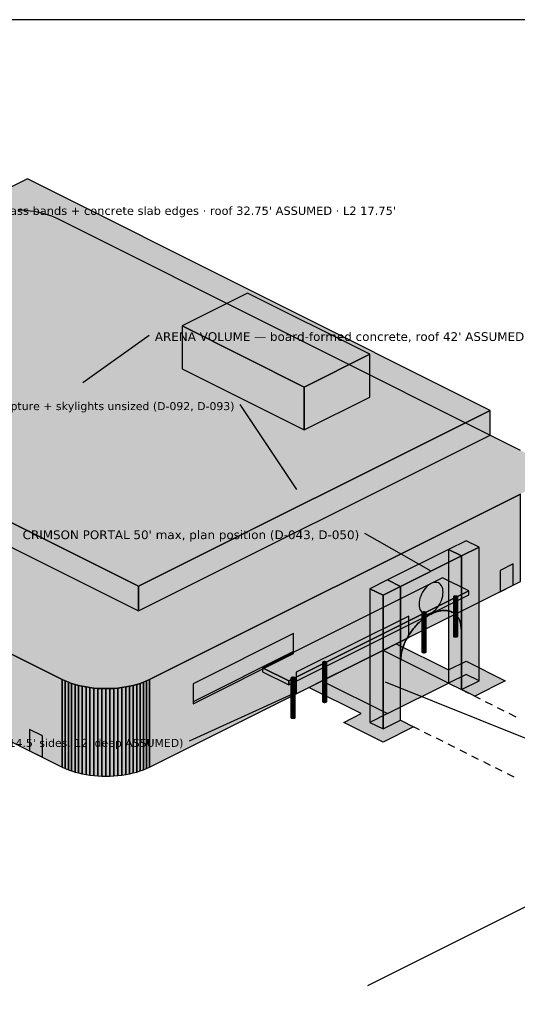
# Model space of a CAD drawing. Header units: inches. Extents: x 0.5 to 16.5, y 0.5 to 10.5.
# Tile 8 of 18: x 3.1 to 5.7, y 5.3 to 10.5. Entities that reach past the tile are written whole.
import ezdxf
from ezdxf.enums import TextEntityAlignment as Align

# ---------------------------------------------------------------- set-up
doc = ezdxf.new("R2010")
doc.units = ezdxf.units.IN
doc.header["$MEASUREMENT"] = 0
for name, color, linetype in [('A-ANNO-TEXT', 7, 'Continuous'), ('A-MASS', 7, 'Continuous'), ('C-SITE-DIAG', 7, 'Continuous'), ('G-ANNO-TTLB', 7, 'Continuous')]:
    doc.layers.add(name, color=color, linetype=linetype)
doc.styles.add('KS-REG', font='DejaVuSans.ttf')

msp = doc.modelspace()

# ---------------------------------------------------------------- hatches: boundary and pattern name
at = {"layer": 'A-MASS', "true_color": 0xc9c6be}
for points in [[(3.7054, 7.5044), (5.5641, 8.4338), (3.1167, 9.6575), (1.258, 8.7281)], [(3.2783, 9.4459), (3.2627, 9.4532), (3.2462, 9.46), (3.2288, 9.4662), (3.2107, 9.4718), (3.1918, 9.4769), (3.1724, 9.4813), (3.1524, 9.485), (3.1319, 9.4881), (3.1111, 9.4906), (3.09, 9.4923), (3.0688, 9.4933), (3.0474, 9.4937), (3.026, 9.4933), (3.0048, 9.4923), (2.9837, 9.4906), (2.9629, 9.4881), (2.9424, 9.485), (2.9224, 9.4813), (2.903, 9.4769), (2.8841, 9.4718), (2.866, 9.4662), (2.8486, 9.46), (2.8321, 9.4532), (2.8165, 9.4459), (0.854, 8.4646), (0.8394, 8.4568), (0.8258, 8.4485), (0.8134, 8.4399), (0.8021, 8.4308), (0.792, 8.4214), (0.7832, 8.4116), (0.7757, 8.4016), (0.7695, 8.3914), (0.7646, 8.381), (0.7611, 8.3705), (0.759, 8.3598), (0.7583, 8.3492), (0.759, 8.3385), (0.7611, 8.3278), (0.7646, 8.3173), (0.7695, 8.3069), (0.7757, 8.2967), (0.7832, 8.2867), (0.792, 8.277), (0.8021, 8.2675), (0.8134, 8.2585), (0.8258, 8.2498), (0.8394, 8.2415), (0.854, 8.2337), (3.3014, 7.01), (3.317, 7.0027), (3.3335, 6.9959), (3.3509, 6.9897), (3.369, 6.9841), (3.3878, 6.979), (3.4073, 6.9746), (3.4273, 6.9709), (3.4478, 6.9678), (3.4686, 6.9653), (3.4896, 6.9636), (3.5109, 6.9625), (3.5323, 6.9622), (3.5536, 6.9625), (3.5749, 6.9636), (3.596, 6.9653), (3.6168, 6.9678), (3.6372, 6.9709), (3.6572, 6.9746), (3.6767, 6.979), (3.6955, 6.9841), (3.7137, 6.9897), (3.731, 6.9959), (3.7476, 7.0027), (3.7631, 7.01), (5.7257, 7.9913), (5.7403, 7.9991), (5.7538, 8.0073), (5.7663, 8.016), (5.7776, 8.0251), (5.7877, 8.0345), (5.7965, 8.0443), (5.804, 8.0542), (5.8102, 8.0645), (5.8151, 8.0749), (5.8185, 8.0854), (5.8206, 8.0961), (5.8213, 8.1067), (5.8206, 8.1174), (5.8185, 8.128), (5.8151, 8.1386), (5.8102, 8.149), (5.804, 8.1592), (5.7965, 8.1692), (5.7877, 8.1789), (5.7776, 8.1884), (5.7663, 8.1974), (5.7538, 8.2061), (5.7403, 8.2144), (5.7257, 8.2222)], [(4.4991, 7.0026), (5.4515, 7.4788), (5.313, 7.5481), (4.3606, 7.0719)], [(5.3909, 7.4504), (5.3854, 7.452), (5.3791, 7.452), (5.3736, 7.4504), (5.3704, 7.4477), (5.3704, 7.4445), (5.3736, 7.4418), (5.3791, 7.4402), (5.3854, 7.4402), (5.3909, 7.4418), (5.3941, 7.4445), (5.3941, 7.4477)], [(5.2235, 7.3667), (5.218, 7.3683), (5.2117, 7.3683), (5.2062, 7.3667), (5.203, 7.364), (5.203, 7.3608), (5.2062, 7.3581), (5.2117, 7.3565), (5.218, 7.3565), (5.2235, 7.3581), (5.2267, 7.3608), (5.2267, 7.364)], [(4.6982, 7.1041), (4.6928, 7.1057), (4.6864, 7.1057), (4.6809, 7.1041), (4.6778, 7.1013), (4.6778, 7.0982), (4.6809, 7.0954), (4.6864, 7.0938), (4.6928, 7.0938), (4.6982, 7.0954), (4.7014, 7.0982), (4.7014, 7.1013)], [(4.5308, 7.0204), (4.5254, 7.022), (4.519, 7.022), (4.5135, 7.0204), (4.5104, 7.0176), (4.5104, 7.0145), (4.5135, 7.0117), (4.519, 7.0101), (4.5254, 7.0101), (4.5308, 7.0117), (4.534, 7.0145), (4.534, 7.0176)]]:
    msp.add_hatch(color=7, dxfattribs=at).paths.add_polyline_path(points)
at = {"layer": 'A-MASS', "true_color": 0xb0b0b0}
msp.add_hatch(color=7, dxfattribs=at).paths.add_polyline_path([(4.5818, 8.5573), (4.9281, 8.7305), (4.2816, 9.0537), (3.9353, 8.8806)])
at = {"layer": 'A-MASS', "true_color": 0x8d8d8d}
msp.add_hatch(color=7, dxfattribs=at).paths.add_polyline_path([(3.9353, 8.6543), (4.5818, 8.3311), (4.5818, 8.5573), (3.9353, 8.8806)])
at = {"layer": 'A-MASS', "true_color": 0xa19e98}
for points in [[(1.258, 8.5974), (3.7054, 7.3737), (3.7054, 7.5044), (1.258, 8.7281)], [(0.854, 7.7707), (3.3014, 6.547), (3.3014, 7.01), (0.854, 8.2337)], [(5.3704, 7.2395), (5.3736, 7.2367), (5.3736, 7.4418), (5.3704, 7.4445)], [(5.3736, 7.2367), (5.3791, 7.2352), (5.3791, 7.4402), (5.3736, 7.4418)], [(5.203, 7.1558), (5.2062, 7.153), (5.2062, 7.3581), (5.203, 7.3608)], [(5.2062, 7.153), (5.2117, 7.1515), (5.2117, 7.3565), (5.2062, 7.3581)], [(4.6778, 6.8932), (4.6809, 6.8904), (4.6809, 7.0954), (4.6778, 7.0982)], [(4.6809, 6.8904), (4.6864, 6.8888), (4.6864, 7.0938), (4.6809, 7.0954)], [(4.3606, 7.0507), (4.4991, 6.9814), (4.4991, 7.0026), (4.3606, 7.0719)], [(3.3014, 6.547), (3.317, 6.5397), (3.317, 7.0027), (3.3014, 7.01)], [(3.317, 6.5397), (3.3335, 6.5329), (3.3335, 6.9959), (3.317, 7.0027)], [(3.3335, 6.5329), (3.3509, 6.5267), (3.3509, 6.9897), (3.3335, 6.9959)], [(3.3509, 6.5267), (3.369, 6.521), (3.369, 6.9841), (3.3509, 6.9897)], [(3.369, 6.521), (3.3878, 6.516), (3.3878, 6.979), (3.369, 6.9841)], [(3.3878, 6.516), (3.4073, 6.5116), (3.4073, 6.9746), (3.3878, 6.979)], [(4.5104, 6.8095), (4.5135, 6.8067), (4.5135, 7.0117), (4.5104, 7.0145)], [(4.5135, 6.8067), (4.519, 6.8051), (4.519, 7.0101), (4.5135, 7.0117)], [(3.4073, 6.5116), (3.4273, 6.5078), (3.4273, 6.9709), (3.4073, 6.9746)], [(3.4273, 6.5078), (3.4478, 6.5047), (3.4478, 6.9678), (3.4273, 6.9709)], [(3.4478, 6.5047), (3.4686, 6.5023), (3.4686, 6.9653), (3.4478, 6.9678)], [(3.4686, 6.5023), (3.4896, 6.5005), (3.4896, 6.9636), (3.4686, 6.9653)], [(3.4896, 6.5005), (3.5109, 6.4995), (3.5109, 6.9625), (3.4896, 6.9636)], [(3.5109, 6.4995), (3.5323, 6.4991), (3.5323, 6.9622), (3.5109, 6.9625)]]:
    msp.add_hatch(color=7, dxfattribs=at).paths.add_polyline_path(points)
at = {"layer": 'A-MASS', "true_color": 0x9e9e9e}
msp.add_hatch(color=7, dxfattribs=at).paths.add_polyline_path([(4.5818, 8.3311), (4.9281, 8.5043), (4.9281, 8.7305), (4.5818, 8.5573)])
at = {"layer": 'A-MASS', "true_color": 0xb5b2ab}
for points in [[(3.7054, 7.3737), (5.5641, 8.303), (5.5641, 8.4338), (3.7054, 7.5044)], [(3.7631, 6.547), (5.7257, 7.5282), (5.7257, 7.9913), (3.7631, 7.01)], [(4.4991, 6.9814), (5.4515, 7.4576), (5.4515, 7.4788), (4.4991, 7.0026)], [(5.3791, 7.2352), (5.3854, 7.2352), (5.3854, 7.4402), (5.3791, 7.4402)], [(5.3854, 7.2352), (5.3909, 7.2367), (5.3909, 7.4418), (5.3854, 7.4402)], [(5.3909, 7.2367), (5.3941, 7.2395), (5.3941, 7.4445), (5.3909, 7.4418)], [(5.2117, 7.1515), (5.218, 7.1515), (5.218, 7.3565), (5.2117, 7.3565)], [(5.218, 7.1515), (5.2235, 7.153), (5.2235, 7.3581), (5.218, 7.3565)], [(5.2235, 7.153), (5.2267, 7.1558), (5.2267, 7.3608), (5.2235, 7.3581)], [(4.6864, 6.8888), (4.6928, 6.8888), (4.6928, 7.0938), (4.6864, 7.0938)], [(4.6928, 6.8888), (4.6982, 6.8904), (4.6982, 7.0954), (4.6928, 7.0938)], [(4.6982, 6.8904), (4.7014, 6.8932), (4.7014, 7.0982), (4.6982, 7.0954)], [(3.6572, 6.5116), (3.6767, 6.516), (3.6767, 6.979), (3.6572, 6.9746)], [(3.6767, 6.516), (3.6955, 6.521), (3.6955, 6.9841), (3.6767, 6.979)], [(3.6955, 6.521), (3.7137, 6.5267), (3.7137, 6.9897), (3.6955, 6.9841)], [(3.7137, 6.5267), (3.731, 6.5329), (3.731, 6.9959), (3.7137, 6.9897)], [(3.731, 6.5329), (3.7476, 6.5397), (3.7476, 7.0027), (3.731, 6.9959)], [(3.7476, 6.5397), (3.7631, 6.547), (3.7631, 7.01), (3.7476, 7.0027)], [(4.519, 6.8051), (4.5254, 6.8051), (4.5254, 7.0101), (4.519, 7.0101)], [(4.5254, 6.8051), (4.5308, 6.8067), (4.5308, 7.0117), (4.5254, 7.0101)], [(4.5308, 6.8067), (4.534, 6.8095), (4.534, 7.0145), (4.5308, 7.0117)], [(3.5323, 6.4991), (3.5536, 6.4995), (3.5536, 6.9625), (3.5323, 6.9622)], [(3.5536, 6.4995), (3.5749, 6.5005), (3.5749, 6.9636), (3.5536, 6.9625)], [(3.5749, 6.5005), (3.596, 6.5023), (3.596, 6.9653), (3.5749, 6.9636)], [(3.596, 6.5023), (3.6168, 6.5047), (3.6168, 6.9678), (3.596, 6.9653)], [(3.6168, 6.5047), (3.6372, 6.5078), (3.6372, 6.9709), (3.6168, 6.9678)], [(3.6372, 6.5078), (3.6572, 6.5116), (3.6572, 6.9746), (3.6372, 6.9709)]]:
    msp.add_hatch(color=7, dxfattribs=at).paths.add_polyline_path(points)
at = {"layer": 'A-MASS', "true_color": 0x3f5564}
for points in [[(0.854, 8.0534), (3.3014, 6.8297), (3.3014, 6.9817), (0.854, 8.2054)], [(0.854, 7.7919), (3.3014, 6.5682), (3.3014, 6.7661), (0.854, 7.9898)], [(3.3014, 6.8297), (3.317, 6.8224), (3.317, 6.9744), (3.3014, 6.9817)], [(3.317, 6.8224), (3.3335, 6.8157), (3.3335, 6.9677), (3.317, 6.9744)], [(3.3335, 6.8157), (3.3509, 6.8094), (3.3509, 6.9614), (3.3335, 6.9677)], [(3.3509, 6.8094), (3.369, 6.8038), (3.369, 6.9558), (3.3509, 6.9614)], [(3.369, 6.8038), (3.3878, 6.7988), (3.3878, 6.9508), (3.369, 6.9558)], [(3.3878, 6.7988), (3.4073, 6.7944), (3.4073, 6.9463), (3.3878, 6.9508)], [(3.4073, 6.7944), (3.4273, 6.7906), (3.4273, 6.9426), (3.4073, 6.9463)], [(3.4273, 6.7906), (3.4478, 6.7875), (3.4478, 6.9395), (3.4273, 6.9426)], [(3.4478, 6.7875), (3.4686, 6.7851), (3.4686, 6.9371), (3.4478, 6.9395)], [(3.4686, 6.7851), (3.4896, 6.7833), (3.4896, 6.9353), (3.4686, 6.9371)], [(3.4896, 6.7833), (3.5109, 6.7823), (3.5109, 6.9343), (3.4896, 6.9353)], [(3.5109, 6.7823), (3.5323, 6.7819), (3.5323, 6.9339), (3.5109, 6.9343)], [(3.3014, 6.5682), (3.317, 6.5609), (3.317, 6.7588), (3.3014, 6.7661)], [(3.317, 6.5609), (3.3335, 6.5541), (3.3335, 6.752), (3.317, 6.7588)], [(3.3335, 6.5541), (3.3509, 6.5479), (3.3509, 6.7458), (3.3335, 6.752)], [(3.3509, 6.5479), (3.369, 6.5422), (3.369, 6.7402), (3.3509, 6.7458)], [(3.369, 6.5422), (3.3878, 6.5372), (3.3878, 6.7351), (3.369, 6.7402)], [(3.3878, 6.5372), (3.4073, 6.5328), (3.4073, 6.7307), (3.3878, 6.7351)], [(3.4073, 6.5328), (3.4273, 6.529), (3.4273, 6.727), (3.4073, 6.7307)], [(3.4273, 6.529), (3.4478, 6.5259), (3.4478, 6.7239), (3.4273, 6.727)], [(3.4478, 6.5259), (3.4686, 6.5235), (3.4686, 6.7214), (3.4478, 6.7239)], [(3.4686, 6.5235), (3.4896, 6.5218), (3.4896, 6.7197), (3.4686, 6.7214)], [(3.4896, 6.5218), (3.5109, 6.5207), (3.5109, 6.7187), (3.4896, 6.7197)], [(3.5109, 6.5207), (3.5323, 6.5204), (3.5323, 6.7183), (3.5109, 6.7187)]]:
    msp.add_hatch(color=7, dxfattribs=at).paths.add_polyline_path(points)
at = {"layer": 'A-MASS', "true_color": 0x475f70}
for points in [[(3.7631, 6.8297), (5.7257, 7.811), (5.7257, 7.963), (3.7631, 6.9817)], [(3.7631, 6.5682), (5.7257, 7.5494), (5.7257, 7.7474), (3.7631, 6.7661)], [(3.7476, 6.8224), (3.7631, 6.8297), (3.7631, 6.9817), (3.7476, 6.9744)], [(3.5323, 6.7819), (3.5536, 6.7823), (3.5536, 6.9343), (3.5323, 6.9339)], [(3.5536, 6.7823), (3.5749, 6.7833), (3.5749, 6.9353), (3.5536, 6.9343)], [(3.5749, 6.7833), (3.596, 6.7851), (3.596, 6.9371), (3.5749, 6.9353)], [(3.596, 6.7851), (3.6168, 6.7875), (3.6168, 6.9395), (3.596, 6.9371)], [(3.6168, 6.7875), (3.6372, 6.7906), (3.6372, 6.9426), (3.6168, 6.9395)], [(3.6372, 6.7906), (3.6572, 6.7944), (3.6572, 6.9463), (3.6372, 6.9426)], [(3.6572, 6.7944), (3.6767, 6.7988), (3.6767, 6.9508), (3.6572, 6.9463)], [(3.6767, 6.7988), (3.6955, 6.8038), (3.6955, 6.9558), (3.6767, 6.9508)], [(3.6955, 6.8038), (3.7137, 6.8094), (3.7137, 6.9614), (3.6955, 6.9558)], [(3.7137, 6.8094), (3.731, 6.8157), (3.731, 6.9677), (3.7137, 6.9614)], [(3.731, 6.8157), (3.7476, 6.8224), (3.7476, 6.9744), (3.731, 6.9677)], [(3.5323, 6.5204), (3.5536, 6.5207), (3.5536, 6.7187), (3.5323, 6.7183)], [(3.5536, 6.5207), (3.5749, 6.5218), (3.5749, 6.7197), (3.5536, 6.7187)], [(3.5749, 6.5218), (3.596, 6.5235), (3.596, 6.7214), (3.5749, 6.7197)], [(3.596, 6.5235), (3.6168, 6.5259), (3.6168, 6.7239), (3.596, 6.7214)], [(3.6168, 6.5259), (3.6372, 6.529), (3.6372, 6.727), (3.6168, 6.7239)], [(3.6372, 6.529), (3.6572, 6.5328), (3.6572, 6.7307), (3.6372, 6.727)], [(3.6572, 6.5328), (3.6767, 6.5372), (3.6767, 6.7351), (3.6572, 6.7307)], [(3.6767, 6.5372), (3.6955, 6.5422), (3.6955, 6.7402), (3.6767, 6.7351)], [(3.6955, 6.5422), (3.7137, 6.5479), (3.7137, 6.7458), (3.6955, 6.7402)], [(3.7137, 6.5479), (3.731, 6.5541), (3.731, 6.752), (3.7137, 6.7458)], [(3.731, 6.5541), (3.7476, 6.5609), (3.7476, 6.7588), (3.731, 6.752)], [(3.7476, 6.5609), (3.7631, 6.5682), (3.7631, 6.7661), (3.7476, 6.7588)]]:
    msp.add_hatch(color=7, dxfattribs=at).paths.add_polyline_path(points)
at = {"layer": 'A-MASS', "true_color": 0xcc0000}
for points in [[(5.414, 7.6637), (5.5063, 7.7099), (5.4371, 7.7445), (5.3447, 7.6984)], [(5.0907, 7.5021), (5.414, 7.6637), (5.3447, 7.6984), (5.0215, 7.5367)], [(4.9984, 7.4559), (5.0907, 7.5021), (5.0215, 7.5367), (4.9291, 7.4906)]]:
    msp.add_hatch(color=7, dxfattribs=at).paths.add_polyline_path(points)
at = {"layer": 'A-MASS', "true_color": 0xb80000}
for points in [[(5.414, 6.9568), (5.5063, 7.003), (5.5063, 7.7099), (5.414, 7.6637)], [(5.0907, 7.1076), (5.0965, 7.1551), (5.1023, 7.1759), (5.1081, 7.1921), (5.1138, 7.2058), (5.1196, 7.218), (5.1254, 7.229), (5.1312, 7.2391), (5.1369, 7.2485), (5.1427, 7.2572), (5.1485, 7.2654), (5.1542, 7.2731), (5.16, 7.2803), (5.1658, 7.2872), (5.1716, 7.2938), (5.1773, 7.3), (5.1831, 7.3058), (5.1889, 7.3114), (5.1946, 7.3167), (5.2004, 7.3218), (5.2062, 7.3266), (5.212, 7.3312), (5.2177, 7.3355), (5.2235, 7.3396), (5.2293, 7.3434), (5.2351, 7.3471), (5.2408, 7.3505), (5.2466, 7.3537), (5.2524, 7.3567), (5.2581, 7.3595), (5.2639, 7.362), (5.2697, 7.3644), (5.2755, 7.3665), (5.2812, 7.3684), (5.287, 7.3701), (5.2928, 7.3716), (5.2985, 7.3728), (5.3043, 7.3737), (5.3101, 7.3745), (5.3159, 7.3749), (5.3216, 7.3751), (5.3274, 7.375), (5.3332, 7.3746), (5.339, 7.3738), (5.3447, 7.3727), (5.3505, 7.3712), (5.3563, 7.3693), (5.362, 7.3669), (5.3678, 7.3639), (5.3736, 7.3603), (5.3794, 7.356), (5.3851, 7.3508), (5.3909, 7.3444), (5.3967, 7.3364), (5.4024, 7.3259), (5.4082, 7.3109), (5.414, 7.2693), (5.414, 7.6637), (5.0907, 7.5021)], [(4.9984, 6.749), (5.0907, 6.7952), (5.0907, 7.5021), (4.9984, 7.4559)], [(3.994, 6.8816), (4.5251, 7.1471), (4.5251, 7.1584), (3.994, 6.8929)]]:
    msp.add_hatch(color=7, dxfattribs=at).paths.add_polyline_path(points)
at = {"layer": 'A-MASS', "true_color": 0xa30000}
for points in [[(5.3447, 6.9914), (5.414, 6.9568), (5.414, 7.6637), (5.3447, 7.6984)], [(4.9291, 6.7836), (4.9984, 6.749), (4.9984, 7.4559), (4.9291, 7.4906)]]:
    msp.add_hatch(color=7, dxfattribs=at).paths.add_polyline_path(points)
at = {"layer": 'A-MASS', "true_color": 0x171717}
for points in [[(5.6179, 7.4744), (5.6872, 7.509), (5.6872, 7.6221), (5.6179, 7.5875)], [(5.3159, 7.4719), (5.3153, 7.4817), (5.3137, 7.4909), (5.311, 7.4992), (5.3074, 7.5065), (5.3027, 7.5126), (5.2973, 7.5176), (5.291, 7.5211), (5.2841, 7.5233), (5.2767, 7.5241), (5.2688, 7.5235), (5.2607, 7.5214), (5.2524, 7.5179), (5.2441, 7.5131), (5.2359, 7.507), (5.2281, 7.4998), (5.2206, 7.4916), (5.2137, 7.4825), (5.2075, 7.4727), (5.202, 7.4623), (5.1974, 7.4515), (5.1937, 7.4406), (5.191, 7.4296), (5.1894, 7.4188), (5.1889, 7.4084), (5.1894, 7.3985), (5.191, 7.3893), (5.1937, 7.381), (5.1974, 7.3737), (5.202, 7.3676), (5.2075, 7.3627), (5.2137, 7.3591), (5.2206, 7.3569), (5.2281, 7.3561), (5.2359, 7.3568), (5.2441, 7.3589), (5.2524, 7.3624), (5.2607, 7.3672), (5.2688, 7.3732), (5.2767, 7.3804), (5.2841, 7.3887), (5.291, 7.3978), (5.2973, 7.4076), (5.3027, 7.418), (5.3074, 7.4287), (5.311, 7.4397), (5.3137, 7.4507), (5.3153, 7.4614)], [(3.994, 6.8816), (4.5251, 7.1471), (4.5251, 7.2531), (3.994, 6.9876)]]:
    msp.add_hatch(color=7, dxfattribs=at).paths.add_polyline_path(points)
at = {"layer": 'A-MASS', "true_color": 0x98b2c7}
msp.add_hatch(color=7, dxfattribs=at).paths.add_polyline_path([(4.5395, 6.9351), (5.134, 7.2324), (5.134, 7.3455), (4.5395, 7.0483)])
at = {"layer": 'A-MASS', "true_color": 0x151515}
msp.add_hatch(color=7, dxfattribs=at).paths.add_polyline_path([(3.1282, 6.6336), (3.1975, 6.5989), (3.1975, 6.712), (3.1282, 6.7467)])
at = {"layer": 'C-SITE-DIAG', "true_color": 0xd9b79a}
for points in [[(5.3447, 7.0607), (5.4371, 7.1069), (5.6449, 7.003), (5.4833, 6.9222), (5.414, 6.9568), (5.5063, 7.003), (5.4371, 7.0376), (5.3447, 6.9914), (4.9984, 7.1646), (5.0677, 7.1992)], [(4.6059, 6.9683), (4.6752, 7.003), (5.0215, 6.8298), (4.9291, 6.7836), (4.9984, 6.749), (5.0907, 6.7952), (5.16, 6.7605), (4.9984, 6.6797), (4.7906, 6.7836), (4.883, 6.8298)]]:
    msp.add_hatch(color=7, dxfattribs=at).paths.add_polyline_path(points)
at = {"layer": 'C-SITE-DIAG', "true_color": 0xb5654a}
msp.add_hatch(color=7, dxfattribs=at).paths.add_polyline_path([(5.0215, 6.8298), (5.3447, 6.9914), (4.9984, 7.1646), (4.6752, 7.003)])

# ---------------------------------------------------------------- linework, layer by layer
at = {"layer": 'A-ANNO-TEXT'}
for p, q in [((3.411, 8.581), (3.761, 8.831)), ((4.5424, 8.0153), (4.2424, 8.4653)), ((5.2524, 7.5829), (4.9024, 7.7829)), ((5.0099, 6.9972), (5.7599, 6.6972)), ((4.5222, 6.9341), (3.9722, 6.6841))]:
    msp.add_line(p, q, dxfattribs=at)
at = {"layer": 'A-MASS'}
for points in [[(3.7054, 7.5044), (5.5641, 8.4338), (3.1167, 9.6575), (1.258, 8.7281)], [(4.5818, 8.5573), (4.9281, 8.7305), (4.2816, 9.0537), (3.9353, 8.8806)], [(3.9353, 8.6543), (4.5818, 8.3311), (4.5818, 8.5573), (3.9353, 8.8806)], [(1.258, 8.5974), (3.7054, 7.3737), (3.7054, 7.5044), (1.258, 8.7281)], [(4.5818, 8.3311), (4.9281, 8.5043), (4.9281, 8.7305), (4.5818, 8.5573)], [(3.7054, 7.3737), (5.5641, 8.303), (5.5641, 8.4338), (3.7054, 7.5044)], [(0.854, 7.7707), (3.3014, 6.547), (3.3014, 7.01), (0.854, 8.2337)], [(3.7631, 6.547), (5.7257, 7.5282), (5.7257, 7.9913), (3.7631, 7.01)], [(5.414, 7.6637), (5.5063, 7.7099), (5.4371, 7.7445), (5.3447, 7.6984)], [(5.414, 6.9568), (5.5063, 7.003), (5.5063, 7.7099), (5.414, 7.6637)], [(5.0907, 7.5021), (5.414, 7.6637), (5.3447, 7.6984), (5.0215, 7.5367)], [(5.0907, 7.1076), (5.0965, 7.1551), (5.1023, 7.1759), (5.1081, 7.1921), (5.1138, 7.2058), (5.1196, 7.218), (5.1254, 7.229), (5.1312, 7.2391), (5.1369, 7.2485), (5.1427, 7.2572), (5.1485, 7.2654), (5.1542, 7.2731), (5.16, 7.2803), (5.1658, 7.2872), (5.1716, 7.2938), (5.1773, 7.3), (5.1831, 7.3058), (5.1889, 7.3114), (5.1946, 7.3167), (5.2004, 7.3218), (5.2062, 7.3266), (5.212, 7.3312), (5.2177, 7.3355), (5.2235, 7.3396), (5.2293, 7.3434), (5.2351, 7.3471), (5.2408, 7.3505), (5.2466, 7.3537), (5.2524, 7.3567), (5.2581, 7.3595), (5.2639, 7.362), (5.2697, 7.3644), (5.2755, 7.3665), (5.2812, 7.3684), (5.287, 7.3701), (5.2928, 7.3716), (5.2985, 7.3728), (5.3043, 7.3737), (5.3101, 7.3745), (5.3159, 7.3749), (5.3216, 7.3751), (5.3274, 7.375), (5.3332, 7.3746), (5.339, 7.3738), (5.3447, 7.3727), (5.3505, 7.3712), (5.3563, 7.3693), (5.362, 7.3669), (5.3678, 7.3639), (5.3736, 7.3603), (5.3794, 7.356), (5.3851, 7.3508), (5.3909, 7.3444), (5.3967, 7.3364), (5.4024, 7.3259), (5.4082, 7.3109), (5.414, 7.2693), (5.414, 7.6637), (5.0907, 7.5021)], [(5.3447, 6.9914), (5.414, 6.9568), (5.414, 7.6637), (5.3447, 7.6984)], [(5.6179, 7.4744), (5.6872, 7.509), (5.6872, 7.6221), (5.6179, 7.5875)], [(4.4991, 7.0026), (5.4515, 7.4788), (5.313, 7.5481), (4.3606, 7.0719)], [(4.9984, 7.4559), (5.0907, 7.5021), (5.0215, 7.5367), (4.9291, 7.4906)], [(4.9984, 6.749), (5.0907, 6.7952), (5.0907, 7.5021), (4.9984, 7.4559)], [(5.3159, 7.4719), (5.3153, 7.4817), (5.3137, 7.4909), (5.311, 7.4992), (5.3074, 7.5065), (5.3027, 7.5126), (5.2973, 7.5176), (5.291, 7.5211), (5.2841, 7.5233), (5.2767, 7.5241), (5.2688, 7.5235), (5.2607, 7.5214), (5.2524, 7.5179), (5.2441, 7.5131), (5.2359, 7.507), (5.2281, 7.4998), (5.2206, 7.4916), (5.2137, 7.4825), (5.2075, 7.4727), (5.202, 7.4623), (5.1974, 7.4515), (5.1937, 7.4406), (5.191, 7.4296), (5.1894, 7.4188), (5.1889, 7.4084), (5.1894, 7.3985), (5.191, 7.3893), (5.1937, 7.381), (5.1974, 7.3737), (5.202, 7.3676), (5.2075, 7.3627), (5.2137, 7.3591), (5.2206, 7.3569), (5.2281, 7.3561), (5.2359, 7.3568), (5.2441, 7.3589), (5.2524, 7.3624), (5.2607, 7.3672), (5.2688, 7.3732), (5.2767, 7.3804), (5.2841, 7.3887), (5.291, 7.3978), (5.2973, 7.4076), (5.3027, 7.418), (5.3074, 7.4287), (5.311, 7.4397), (5.3137, 7.4507), (5.3153, 7.4614)], [(4.4991, 6.9814), (5.4515, 7.4576), (5.4515, 7.4788), (4.4991, 7.0026)], [(4.9291, 6.7836), (4.9984, 6.749), (4.9984, 7.4559), (4.9291, 7.4906)], [(5.3909, 7.4504), (5.3854, 7.452), (5.3791, 7.452), (5.3736, 7.4504), (5.3704, 7.4477), (5.3704, 7.4445), (5.3736, 7.4418), (5.3791, 7.4402), (5.3854, 7.4402), (5.3909, 7.4418), (5.3941, 7.4445), (5.3941, 7.4477)], [(5.3704, 7.2395), (5.3736, 7.2367), (5.3736, 7.4418), (5.3704, 7.4445)], [(5.3736, 7.2367), (5.3791, 7.2352), (5.3791, 7.4402), (5.3736, 7.4418)], [(5.3791, 7.2352), (5.3854, 7.2352), (5.3854, 7.4402), (5.3791, 7.4402)], [(5.3854, 7.2352), (5.3909, 7.2367), (5.3909, 7.4418), (5.3854, 7.4402)], [(5.3909, 7.2367), (5.3941, 7.2395), (5.3941, 7.4445), (5.3909, 7.4418)], [(4.5395, 6.9351), (5.134, 7.2324), (5.134, 7.3455), (4.5395, 7.0483)], [(5.2235, 7.3667), (5.218, 7.3683), (5.2117, 7.3683), (5.2062, 7.3667), (5.203, 7.364), (5.203, 7.3608), (5.2062, 7.3581), (5.2117, 7.3565), (5.218, 7.3565), (5.2235, 7.3581), (5.2267, 7.3608), (5.2267, 7.364)], [(5.203, 7.1558), (5.2062, 7.153), (5.2062, 7.3581), (5.203, 7.3608)], [(5.2062, 7.153), (5.2117, 7.1515), (5.2117, 7.3565), (5.2062, 7.3581)], [(5.2117, 7.1515), (5.218, 7.1515), (5.218, 7.3565), (5.2117, 7.3565)], [(5.218, 7.1515), (5.2235, 7.153), (5.2235, 7.3581), (5.218, 7.3565)], [(5.2235, 7.153), (5.2267, 7.1558), (5.2267, 7.3608), (5.2235, 7.3581)], [(5.2235, 7.3396), (5.2293, 7.3434), (5.2293, 7.3434), (5.2235, 7.3396)], [(5.2293, 7.3434), (5.2351, 7.3471), (5.2351, 7.3471), (5.2293, 7.3434)], [(5.2351, 7.3471), (5.2408, 7.3505), (5.2408, 7.3505), (5.2351, 7.3471)], [(5.2408, 7.3505), (5.2466, 7.3537), (5.2466, 7.3537), (5.2408, 7.3505)], [(5.2466, 7.3537), (5.2524, 7.3567), (5.2524, 7.3567), (5.2466, 7.3537)], [(5.2524, 7.3567), (5.2581, 7.3595), (5.2581, 7.3595), (5.2524, 7.3567)], [(5.2581, 7.3595), (5.2639, 7.362), (5.2639, 7.362), (5.2581, 7.3595)], [(5.2639, 7.362), (5.2697, 7.3644), (5.2697, 7.3644), (5.2639, 7.362)], [(5.2697, 7.3644), (5.2755, 7.3665), (5.2755, 7.3665), (5.2697, 7.3644)], [(5.2755, 7.3665), (5.2812, 7.3684), (5.2812, 7.3684), (5.2755, 7.3665)], [(5.2812, 7.3684), (5.287, 7.3701), (5.287, 7.3701), (5.2812, 7.3684)], [(5.287, 7.3701), (5.2928, 7.3716), (5.2928, 7.3716), (5.287, 7.3701)], [(5.2928, 7.3716), (5.2985, 7.3728), (5.2985, 7.3728), (5.2928, 7.3716)], [(5.2985, 7.3728), (5.3043, 7.3737), (5.3043, 7.3737), (5.2985, 7.3728)], [(5.3043, 7.3737), (5.3101, 7.3745), (5.3101, 7.3745), (5.3043, 7.3737)], [(5.3101, 7.3745), (5.3159, 7.3749), (5.3159, 7.3749), (5.3101, 7.3745)], [(5.3159, 7.3749), (5.3216, 7.3751), (5.3216, 7.3751), (5.3159, 7.3749)], [(5.3216, 7.3751), (5.3274, 7.375), (5.3274, 7.375), (5.3216, 7.3751)], [(5.3274, 7.375), (5.3332, 7.3746), (5.3332, 7.3746), (5.3274, 7.375)], [(5.3332, 7.3746), (5.339, 7.3738), (5.339, 7.3738), (5.3332, 7.3746)], [(5.339, 7.3738), (5.3447, 7.3727), (5.3447, 7.3727), (5.339, 7.3738)], [(5.3447, 7.3727), (5.3505, 7.3712), (5.3505, 7.3712), (5.3447, 7.3727)], [(5.3505, 7.3712), (5.3563, 7.3693), (5.3563, 7.3693), (5.3505, 7.3712)], [(5.3563, 7.3693), (5.362, 7.3669), (5.362, 7.3669), (5.3563, 7.3693)], [(5.362, 7.3669), (5.3678, 7.3639), (5.3678, 7.3639), (5.362, 7.3669)], [(5.3678, 7.3639), (5.3736, 7.3603), (5.3736, 7.3603), (5.3678, 7.3639)], [(5.3736, 7.3603), (5.3794, 7.356), (5.3794, 7.356), (5.3736, 7.3603)], [(5.3794, 7.356), (5.3851, 7.3508), (5.3851, 7.3508), (5.3794, 7.356)], [(5.3851, 7.3508), (5.3909, 7.3444), (5.3909, 7.3444), (5.3851, 7.3508)], [(5.3909, 7.3444), (5.3967, 7.3364), (5.3967, 7.3364), (5.3909, 7.3444)], [(5.1658, 7.2872), (5.1716, 7.2938), (5.1716, 7.2938), (5.1658, 7.2872)], [(5.1716, 7.2938), (5.1773, 7.3), (5.1773, 7.3), (5.1716, 7.2938)], [(5.1773, 7.3), (5.1831, 7.3058), (5.1831, 7.3058), (5.1773, 7.3)], [(5.1831, 7.3058), (5.1889, 7.3114), (5.1889, 7.3114), (5.1831, 7.3058)], [(5.1889, 7.3114), (5.1946, 7.3167), (5.1946, 7.3167), (5.1889, 7.3114)], [(5.1946, 7.3167), (5.2004, 7.3218), (5.2004, 7.3218), (5.1946, 7.3167)], [(5.2004, 7.3218), (5.2062, 7.3266), (5.2062, 7.3266), (5.2004, 7.3218)], [(5.2062, 7.3266), (5.212, 7.3312), (5.212, 7.3312), (5.2062, 7.3266)], [(5.212, 7.3312), (5.2177, 7.3355), (5.2177, 7.3355), (5.212, 7.3312)], [(5.2177, 7.3355), (5.2235, 7.3396), (5.2235, 7.3396), (5.2177, 7.3355)], [(5.3967, 7.3364), (5.4024, 7.3259), (5.4024, 7.3259), (5.3967, 7.3364)], [(5.4024, 7.3259), (5.4082, 7.3109), (5.4082, 7.3109), (5.4024, 7.3259)], [(5.4082, 7.3109), (5.414, 7.2693), (5.414, 7.2693), (5.4082, 7.3109)], [(3.994, 6.8816), (4.5251, 7.1471), (4.5251, 7.2531), (3.994, 6.9876)], [(5.1254, 7.229), (5.1312, 7.2391), (5.1312, 7.2391), (5.1254, 7.229)], [(5.1312, 7.2391), (5.1369, 7.2485), (5.1369, 7.2485), (5.1312, 7.2391)], [(5.1369, 7.2485), (5.1427, 7.2572), (5.1427, 7.2572), (5.1369, 7.2485)], [(5.1427, 7.2572), (5.1485, 7.2654), (5.1485, 7.2654), (5.1427, 7.2572)], [(5.1485, 7.2654), (5.1542, 7.2731), (5.1542, 7.2731), (5.1485, 7.2654)], [(5.1542, 7.2731), (5.16, 7.2803), (5.16, 7.2803), (5.1542, 7.2731)], [(5.16, 7.2803), (5.1658, 7.2872), (5.1658, 7.2872), (5.16, 7.2803)], [(5.1023, 7.1759), (5.1081, 7.1921), (5.1081, 7.1921), (5.1023, 7.1759)], [(5.1081, 7.1921), (5.1138, 7.2058), (5.1138, 7.2058), (5.1081, 7.1921)], [(5.1138, 7.2058), (5.1196, 7.218), (5.1196, 7.218), (5.1138, 7.2058)], [(5.1196, 7.218), (5.1254, 7.229), (5.1254, 7.229), (5.1196, 7.218)], [(3.994, 6.8816), (4.5251, 7.1471), (4.5251, 7.1584), (3.994, 6.8929)], [(5.0907, 7.1076), (5.0965, 7.1551), (5.0965, 7.1551), (5.0907, 7.1076)], [(5.0965, 7.1551), (5.1023, 7.1759), (5.1023, 7.1759), (5.0965, 7.1551)], [(4.6982, 7.1041), (4.6928, 7.1057), (4.6864, 7.1057), (4.6809, 7.1041), (4.6778, 7.1013), (4.6778, 7.0982), (4.6809, 7.0954), (4.6864, 7.0938), (4.6928, 7.0938), (4.6982, 7.0954), (4.7014, 7.0982), (4.7014, 7.1013)], [(4.6778, 6.8932), (4.6809, 6.8904), (4.6809, 7.0954), (4.6778, 7.0982)], [(4.6809, 6.8904), (4.6864, 6.8888), (4.6864, 7.0938), (4.6809, 7.0954)], [(4.6864, 6.8888), (4.6928, 6.8888), (4.6928, 7.0938), (4.6864, 7.0938)], [(4.6928, 6.8888), (4.6982, 6.8904), (4.6982, 7.0954), (4.6928, 7.0938)], [(4.6982, 6.8904), (4.7014, 6.8932), (4.7014, 7.0982), (4.6982, 7.0954)], [(4.3606, 7.0507), (4.4991, 6.9814), (4.4991, 7.0026), (4.3606, 7.0719)], [(3.3014, 6.547), (3.317, 6.5397), (3.317, 7.0027), (3.3014, 7.01)], [(3.317, 6.5397), (3.3335, 6.5329), (3.3335, 6.9959), (3.317, 7.0027)], [(3.3335, 6.5329), (3.3509, 6.5267), (3.3509, 6.9897), (3.3335, 6.9959)], [(3.3509, 6.5267), (3.369, 6.521), (3.369, 6.9841), (3.3509, 6.9897)], [(3.369, 6.521), (3.3878, 6.516), (3.3878, 6.979), (3.369, 6.9841)], [(3.3878, 6.516), (3.4073, 6.5116), (3.4073, 6.9746), (3.3878, 6.979)], [(3.6572, 6.5116), (3.6767, 6.516), (3.6767, 6.979), (3.6572, 6.9746)], [(3.6767, 6.516), (3.6955, 6.521), (3.6955, 6.9841), (3.6767, 6.979)], [(3.6955, 6.521), (3.7137, 6.5267), (3.7137, 6.9897), (3.6955, 6.9841)], [(3.7137, 6.5267), (3.731, 6.5329), (3.731, 6.9959), (3.7137, 6.9897)], [(3.731, 6.5329), (3.7476, 6.5397), (3.7476, 7.0027), (3.731, 6.9959)], [(3.7476, 6.5397), (3.7631, 6.547), (3.7631, 7.01), (3.7476, 7.0027)], [(4.5308, 7.0204), (4.5254, 7.022), (4.519, 7.022), (4.5135, 7.0204), (4.5104, 7.0176), (4.5104, 7.0145), (4.5135, 7.0117), (4.519, 7.0101), (4.5254, 7.0101), (4.5308, 7.0117), (4.534, 7.0145), (4.534, 7.0176)], [(4.5104, 6.8095), (4.5135, 6.8067), (4.5135, 7.0117), (4.5104, 7.0145)], [(4.5135, 6.8067), (4.519, 6.8051), (4.519, 7.0101), (4.5135, 7.0117)], [(4.519, 6.8051), (4.5254, 6.8051), (4.5254, 7.0101), (4.519, 7.0101)], [(4.5254, 6.8051), (4.5308, 6.8067), (4.5308, 7.0117), (4.5254, 7.0101)], [(4.5308, 6.8067), (4.534, 6.8095), (4.534, 7.0145), (4.5308, 7.0117)], [(3.4073, 6.5116), (3.4273, 6.5078), (3.4273, 6.9709), (3.4073, 6.9746)], [(3.4273, 6.5078), (3.4478, 6.5047), (3.4478, 6.9678), (3.4273, 6.9709)], [(3.4478, 6.5047), (3.4686, 6.5023), (3.4686, 6.9653), (3.4478, 6.9678)], [(3.4686, 6.5023), (3.4896, 6.5005), (3.4896, 6.9636), (3.4686, 6.9653)], [(3.4896, 6.5005), (3.5109, 6.4995), (3.5109, 6.9625), (3.4896, 6.9636)], [(3.5109, 6.4995), (3.5323, 6.4991), (3.5323, 6.9622), (3.5109, 6.9625)], [(3.5323, 6.4991), (3.5536, 6.4995), (3.5536, 6.9625), (3.5323, 6.9622)], [(3.5536, 6.4995), (3.5749, 6.5005), (3.5749, 6.9636), (3.5536, 6.9625)], [(3.5749, 6.5005), (3.596, 6.5023), (3.596, 6.9653), (3.5749, 6.9636)], [(3.596, 6.5023), (3.6168, 6.5047), (3.6168, 6.9678), (3.596, 6.9653)], [(3.6168, 6.5047), (3.6372, 6.5078), (3.6372, 6.9709), (3.6168, 6.9678)], [(3.6372, 6.5078), (3.6572, 6.5116), (3.6572, 6.9746), (3.6372, 6.9709)], [(3.1282, 6.6336), (3.1975, 6.5989), (3.1975, 6.712), (3.1282, 6.7467)]]:
    msp.add_lwpolyline(points, close=True, dxfattribs=at)
for points in [[(5.7257, 8.2222), (3.2783, 9.4459), (3.2627, 9.4532), (3.2462, 9.46), (3.2288, 9.4662), (3.2107, 9.4718), (3.1918, 9.4769), (3.1724, 9.4813), (3.1524, 9.485), (3.1319, 9.4881), (3.1111, 9.4906), (3.09, 9.4923), (3.0688, 9.4933)], [(0.854, 8.2337), (3.3014, 7.01), (3.317, 7.0027), (3.3335, 6.9959), (3.3509, 6.9897), (3.369, 6.9841), (3.3878, 6.979), (3.4073, 6.9746), (3.4273, 6.9709), (3.4478, 6.9678), (3.4686, 6.9653), (3.4896, 6.9636), (3.5109, 6.9625), (3.5323, 6.9622), (3.5536, 6.9625), (3.5749, 6.9636), (3.596, 6.9653), (3.6168, 6.9678), (3.6372, 6.9709), (3.6572, 6.9746), (3.6767, 6.979), (3.6955, 6.9841), (3.7137, 6.9897), (3.731, 6.9959), (3.7476, 7.0027), (3.7631, 7.01), (5.7257, 7.9913)]]:
    msp.add_lwpolyline(points, dxfattribs=at)
at = {"layer": 'C-SITE-DIAG'}
for p, q in [((4.9176, 5.3925), (8.15, 7.0087)), ((5.414, 6.9568), (5.4498, 6.9389)), ((5.4766, 6.9255), (5.5124, 6.9076)), ((5.5392, 6.8942), (5.575, 6.8763)), ((5.6018, 6.8629), (5.6376, 6.845)), ((5.6644, 6.8316), (5.7002, 6.8137)), ((5.0907, 6.7952), (5.1265, 6.7773)), ((5.1534, 6.7639), (5.1891, 6.746)), ((5.216, 6.7326), (5.2517, 6.7147)), ((5.2786, 6.7013), (5.3144, 6.6834)), ((5.3412, 6.67), (5.377, 6.6521)), ((5.4038, 6.6386), (5.4396, 6.6208)), ((5.4664, 6.6073), (5.5022, 6.5895)), ((5.529, 6.576), (5.5648, 6.5581)), ((5.5916, 6.5447), (5.6274, 6.5268)), ((5.6542, 6.5134), (5.69, 6.4955))]:
    msp.add_line(p, q, dxfattribs=at)
for points in [[(5.3447, 7.0607), (5.4371, 7.1069), (5.6449, 7.003), (5.4833, 6.9222), (5.414, 6.9568), (5.5063, 7.003), (5.4371, 7.0376), (5.3447, 6.9914), (4.9984, 7.1646), (5.0677, 7.1992)], [(5.0215, 6.8298), (5.3447, 6.9914), (4.9984, 7.1646), (4.6752, 7.003)], [(4.6059, 6.9683), (4.6752, 7.003), (5.0215, 6.8298), (4.9291, 6.7836), (4.9984, 6.749), (5.0907, 6.7952), (5.16, 6.7605), (4.9984, 6.6797), (4.7906, 6.7836), (4.883, 6.8298)]]:
    msp.add_lwpolyline(points, close=True, dxfattribs=at)
at = {"layer": 'G-ANNO-TTLB'}
msp.add_lwpolyline([(0.5, 0.5), (16.5, 0.5), (16.5, 10.5), (0.5, 10.5)], close=True, dxfattribs=at)

# ---------------------------------------------------------------- texts
at = {"layer": 'A-ANNO-TEXT', "style": 'KS-REG'}
for s, height, p in [("RING — glass bands + concrete slab edges · roof 32.75' ASSUMED · L2 17.75'", 0.044, (2.7194, 9.4677)), ("ARENA VOLUME — board-formed concrete, roof 42' ASSUMED", 0.046, (3.791, 8.801))]:
    msp.add_text(s, height=height, dxfattribs=at).set_placement(p)
for s, height, p in [('ROOF: no solar (D-091 CUT); rain capture + skylights unsized (D-092, D-093)', 0.042, (4.2124, 8.4353)), ("CRIMSON PORTAL 50' max, plan position (D-043, D-050)", 0.046, (4.8724, 7.7529)), ("COLONNADE + CANOPY (D-090: 2 + 2, entry axis open; 45.5' centre bay, 14.5' sides, 12' deep ASSUMED)", 0.042, (3.9422, 6.6541))]:
    msp.add_text(s, height=height, dxfattribs=at).set_placement(p, align=Align.RIGHT)

doc.saveas('drawing.dxf')
